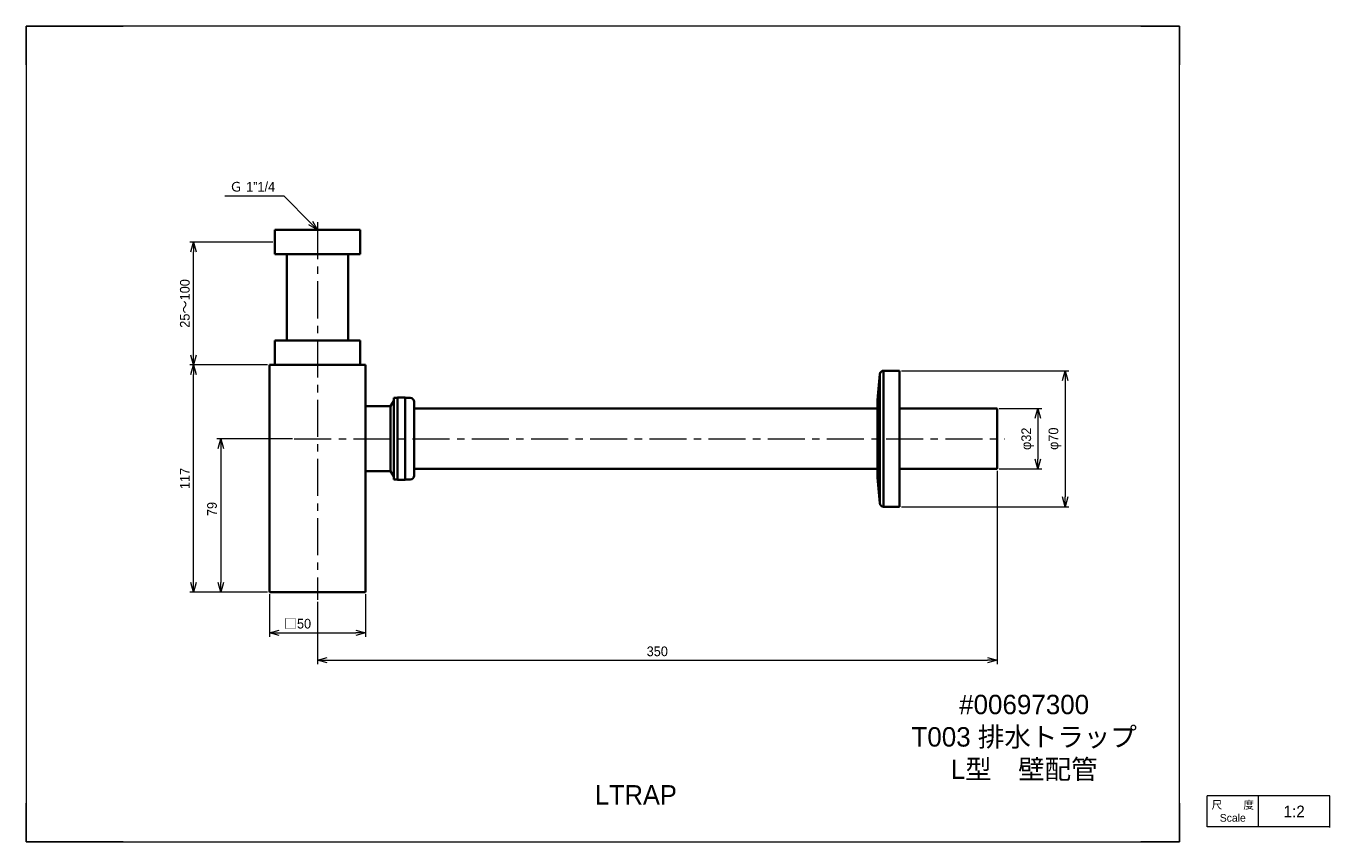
# Model space of a CAD drawing. Header units: millimetres. Extents: x 0 to 671, y 0 to 420.
import ezdxf
from ezdxf import colors
from ezdxf.entities.mleader import LeaderData, LeaderLine
from ezdxf.math import Vec2, Vec3

# ---------------------------------------------------------------- set-up
doc = ezdxf.new("R2010")
doc.units = ezdxf.units.MM
doc.header["$LTSCALE"] = 0.3
doc.linetypes.add('CENTERX2', pattern=[101.6, 63.5, -12.7, 12.7, -12.7])
doc.layers.add('HOJO', color=8, linetype='Continuous', lineweight=13, plot=False)
for name, color, linetype, lineweight in [('中心線x2', 4, 'CENTERX2', 18), ('実線', 3, 'Continuous', 35), ('寸法', 2, 'Continuous', 18), ('細線', 7, 'Continuous', 18)]:
    doc.layers.add(name, color=color, linetype=linetype, lineweight=lineweight)
doc.styles.add('MS Pゴシック', font='txt')
doc.styles.get("Standard").update_dxf_attribs({"font": 'txt.shx', "bigfont": 'bigfont.shx'})
doc.dimstyles.new('MyDim S＝1：2', dxfattribs={"dimscale": 2, "dimtxt": 2.5, "dimasz": 2.5, "dimexe": 1, "dimexo": 0.5, "dimgap": 1, "dimtad": 3, "dimdsep": 46, "dimtxsty": 'MS Pゴシック', "dimblk": 'OPEN30', "dimcen": 0, "dimclrd": 256, "dimclre": 256, "dimclrt": 256, "dimazin": 2, "dimtfac": 1, "dimtmove": 0, "dimatfit": 3, "dimldrblk": 'OPEN30', "dimfxl": 1, "dimlwd": 18, "dimlwe": 18, "dimarcsym": 0})

# ---------------------------------------------------------------- blocks, each defined once
blk = doc.blocks.new('_Open30')
at = {"color": 0, "lineweight": -2}
for p, q in [((-1, 0.27), (0, 0)), ((0, 0), (-1, -0.27)), ((0, 0), (-1, 0))]:
    blk.add_line(p, q, dxfattribs=at)
blk = doc.blocks.new('*D4')
at = {"layer": 'Defpoints', "color": 0}
for p in [(500.06, 223.08), (500.06, 192.08), (521.06, 192.08)]:
    blk.add_point(p, dxfattribs=at)
at = {"layer": '寸法', "lineweight": 18}
for p, q in [((501.06, 223.08), (523.06, 223.08)), ((521.06, 218.08), (521.06, 197.08)), ((501.06, 192.08), (523.06, 192.08))]:
    blk.add_line(p, q, dxfattribs=at)
at = {"layer": '寸法', "lineweight": 18, "xscale": 5, "yscale": 5, "zscale": 5}
for p, rotation in [((521.06, 223.08), 90), ((521.06, 192.08), 270)]:
    blk.add_blockref('_Open30', p, dxfattribs=dict(at, rotation=rotation))
at = {"layer": '寸法', "insert": (515.8, 207.55), "char_height": 5, "attachment_point": 5, "rotation": 90, "style": 'MS Pゴシック'}
blk.add_mtext('φ32', dxfattribs=at)
blk = doc.blocks.new('*D5')
at = {"layer": 'Defpoints', "color": 0}
for p in [(449.81, 242.58), (449.81, 172.58), (535.06, 172.58)]:
    blk.add_point(p, dxfattribs=at)
at = {"layer": '寸法', "lineweight": 18}
for p, q in [((450.81, 242.58), (537.06, 242.58)), ((535.06, 237.58), (535.06, 177.58)), ((450.81, 172.58), (537.06, 172.58))]:
    blk.add_line(p, q, dxfattribs=at)
at = {"layer": '寸法', "lineweight": 18, "xscale": 5, "yscale": 5, "zscale": 5}
for p, rotation in [((535.06, 242.58), 90), ((535.06, 172.58), 270)]:
    blk.add_blockref('_Open30', p, dxfattribs=dict(at, rotation=rotation))
at = {"layer": '寸法', "insert": (529.8, 207.58), "char_height": 5, "attachment_point": 5, "rotation": 90, "style": 'MS Pゴシック'}
blk.add_mtext('φ70', dxfattribs=at)
blk = doc.blocks.new('*D6')
at = {"layer": 'Defpoints', "color": 0}
for p in [(125.31, 128.58), (174.81, 128.58), (174.81, 107.58)]:
    blk.add_point(p, dxfattribs=at)
at = {"layer": '寸法', "lineweight": 18}
for p, q in [((125.31, 127.58), (125.31, 105.58)), ((174.81, 127.58), (174.81, 105.58)), ((130.31, 107.58), (169.81, 107.58))]:
    blk.add_line(p, q, dxfattribs=at)
at = {"layer": '寸法', "lineweight": 18, "xscale": 5, "yscale": 5, "zscale": 5, "rotation": 180}
blk.add_blockref('_Open30', (125.31, 107.58), dxfattribs=at)
at = {"layer": '寸法', "lineweight": 18, "xscale": 5, "yscale": 5, "zscale": 5}
blk.add_blockref('_Open30', (174.81, 107.58), dxfattribs=at)
at = {"layer": '寸法', "insert": (139.74, 112.29), "char_height": 5, "attachment_point": 5, "style": 'MS Pゴシック'}
blk.add_mtext('□50', dxfattribs=at)
blk = doc.blocks.new('*D7')
at = {"layer": 'Defpoints', "color": 0}
for p in [(500.06, 192.08), (150.06, 124.58), (500.06, 93.58)]:
    blk.add_point(p, dxfattribs=at)
at = {"layer": '寸法', "lineweight": 18}
for p, q in [((500.06, 191.08), (500.06, 91.58)), ((150.06, 123.58), (150.06, 91.58)), ((155.06, 93.58), (495.06, 93.58))]:
    blk.add_line(p, q, dxfattribs=at)
at = {"layer": '寸法', "lineweight": 18, "xscale": 5, "yscale": 5, "zscale": 5, "rotation": 180}
blk.add_blockref('_Open30', (150.06, 93.58), dxfattribs=at)
at = {"layer": '寸法', "lineweight": 18, "xscale": 5, "yscale": 5, "zscale": 5}
blk.add_blockref('_Open30', (500.06, 93.58), dxfattribs=at)
at = {"layer": '寸法', "insert": (325.06, 98.08), "char_height": 5, "attachment_point": 5, "style": 'MS Pゴシック'}
blk.add_mtext('350', dxfattribs=at)
blk = doc.blocks.new('*D8')
at = {"layer": 'Defpoints', "color": 0}
for p in [(138.12, 207.58), (100.28, 128.58), (125.31, 128.58)]:
    blk.add_point(p, dxfattribs=at)
at = {"layer": '寸法', "lineweight": 18}
for p, q in [((137.12, 207.58), (98.28, 207.58)), ((100.28, 202.58), (100.28, 133.58)), ((124.31, 128.58), (98.28, 128.58))]:
    blk.add_line(p, q, dxfattribs=at)
at = {"layer": '寸法', "lineweight": 18, "xscale": 5, "yscale": 5, "zscale": 5}
for p, rotation in [((100.28, 207.58), 90), ((100.28, 128.58), 270)]:
    blk.add_blockref('_Open30', p, dxfattribs=dict(at, rotation=rotation))
at = {"layer": '寸法', "insert": (95.78, 171.37), "char_height": 5, "attachment_point": 5, "rotation": 90, "style": 'MS Pゴシック'}
blk.add_mtext('79', dxfattribs=at)
blk = doc.blocks.new('*D9')
at = {"layer": 'Defpoints', "color": 0}
for p in [(86.28, 245.58), (125.31, 245.58), (125.31, 128.58)]:
    blk.add_point(p, dxfattribs=at)
at = {"layer": '寸法', "lineweight": 18}
for p, q in [((124.31, 245.58), (84.28, 245.58)), ((86.28, 133.58), (86.28, 240.58)), ((124.31, 128.58), (84.28, 128.58))]:
    blk.add_line(p, q, dxfattribs=at)
at = {"layer": '寸法', "lineweight": 18, "xscale": 5, "yscale": 5, "zscale": 5}
for p, rotation in [((86.28, 245.58), 90), ((86.28, 128.58), 270)]:
    blk.add_blockref('_Open30', p, dxfattribs=dict(at, rotation=rotation))
at = {"layer": '寸法', "insert": (81.78, 187.08), "char_height": 5, "attachment_point": 5, "rotation": 90, "style": 'MS Pゴシック'}
blk.add_mtext('117', dxfattribs=at)
blk = doc.blocks.new('*D10')
at = {"layer": 'Defpoints', "color": 0}
for p in [(86.28, 308.83), (128.06, 308.83), (125.31, 245.58)]:
    blk.add_point(p, dxfattribs=at)
at = {"layer": '寸法', "lineweight": 18}
for p, q in [((127.06, 308.83), (84.28, 308.83)), ((86.28, 250.58), (86.28, 303.83)), ((124.31, 245.58), (84.28, 245.58))]:
    blk.add_line(p, q, dxfattribs=at)
at = {"layer": '寸法', "lineweight": 18, "xscale": 5, "yscale": 5, "zscale": 5}
for p, rotation in [((86.28, 308.83), 90), ((86.28, 245.58), 270)]:
    blk.add_blockref('_Open30', p, dxfattribs=dict(at, rotation=rotation))
at = {"layer": '寸法', "insert": (81.78, 277.2), "char_height": 5, "attachment_point": 5, "rotation": 90, "style": 'MS Pゴシック'}
blk.add_mtext('25～100', dxfattribs=at)

msp = doc.modelspace()

# ---------------------------------------------------------------- linework, layer by layer
at = {"layer": 'Defpoints'}
for p, q in [((0, 420), (50, 420)), ((0, 400), (0, 420)), ((574, 420), (594, 420)), ((594, 420), (594, 400)), ((0, 0), (0, 20)), ((594, 20), (594, 0)), ((0, 0), (50, 0)), ((594, 0), (574, 0))]:
    msp.add_line(p, q, dxfattribs=at)
at = {"layer": 'HOJO'}
for p, q in [((574, 420), (50, 420)), ((0, 400), (0, 20)), ((594, 20), (594, 400)), ((671.443, 23.701), (608.194, 23.701)), ((671.443, 7.499), (671.443, 23.793)), ((671.443, 7.701), (608.194, 7.701)), ((50, 0), (574, 0))]:
    msp.add_line(p, q, dxfattribs=at)
at = {"layer": 'HOJO', "lineweight": 20}
for p, q in [((608.194, 7.701), (608.194, 23.701)), ((634.638, 7.701), (634.638, 23.701))]:
    msp.add_line(p, q, dxfattribs=at)
at = {"layer": '中心線x2'}
for p, q in [((150.055, 319.076), (150.055, 124.576)), ((138.122, 207.576), (504.055, 207.576))]:
    msp.add_line(p, q, dxfattribs=at)
at = {"layer": '実線'}
for p, q in [((128.055, 315.076), (172.055, 315.076)), ((128.055, 315.076), (128.055, 302.576)), ((172.055, 302.576), (172.055, 315.076)), ((128.055, 302.576), (172.055, 302.576)), ((134.305, 302.576), (134.305, 258.074)), ((165.805, 258.074), (165.805, 302.576)), ((128.055, 258.076), (172.055, 258.076)), ((128.055, 258.076), (128.055, 245.576)), ((172.055, 245.576), (172.055, 258.076)), ((125.305, 245.576), (174.805, 245.576)), ((125.305, 245.576), (125.305, 128.576)), ((174.805, 128.576), (174.805, 245.576)), ((441.609, 242.576), (441.609, 172.576)), ((449.811, 242.576), (441.609, 242.576)), ((449.811, 172.576), (449.811, 242.576)), ((439.62, 240.783), (439.62, 174.369)), ((189.305, 186.576), (189.305, 228.576)), ((189.305, 228.576), (191.305, 228.576)), ((191.305, 186.326), (191.305, 228.826)), ((191.305, 228.826), (195.305, 228.826)), ((195.305, 186.326), (195.305, 228.826)), ((195.305, 228.576), (197.805, 228.576)), ((174.805, 224.326), (187.731, 224.326)), ((187.731, 224.326), (189.305, 227.053)), ((187.731, 190.826), (187.731, 224.326)), ((199.805, 226.576), (199.805, 188.576)), ((438.399, 223.076), (199.805, 223.076)), ((438.403, 225.488), (438.403, 189.664)), ((438.406, 225.6), (438.406, 189.552)), ((500.055, 223.076), (449.806, 223.076)), ((500.055, 223.076), (500.055, 192.076)), ((187.731, 190.826), (174.805, 190.826)), ((187.731, 190.826), (189.305, 188.099)), ((438.399, 192.076), (199.805, 192.076)), ((449.806, 192.076), (500.055, 192.076)), ((191.305, 186.576), (189.305, 186.576)), ((195.305, 186.326), (191.305, 186.326)), ((197.805, 186.576), (195.305, 186.576)), ((441.609, 172.576), (449.811, 172.576)), ((174.805, 128.576), (125.305, 128.576))]:
    msp.add_line(p, q, dxfattribs=at)
for centre, radius, start, end in [((441.609, 240.576), 2, 89.999995, 174.071054), ((759.374, 207.576), 321.473, 174.071054, 176.785883), ((197.805, 226.576), 2, 359.999995, 89.999995), ((440.403, 225.488), 2, 176.785883, 179.999995), ((197.805, 188.576), 2, 269.999995, 359.999995), ((440.403, 189.664), 2, 179.999995, 183.214107), ((759.374, 207.576), 321.473, 183.214117, 185.928946), ((441.609, 174.576), 2, 185.928946, 270.000005)]:
    msp.add_arc(centre, radius, start, end, dxfattribs=at)

# ---------------------------------------------------------------- texts
at = {"layer": 'HOJO', "style": 'MS Pゴシック'}
msp.add_text('LTRAP', height=10, dxfattribs=at).set_placement((292.964, 19.231))
at = {"layer": '細線', "attachment_point": 5}
for s, insert, char_height, width in [('{\\fMS UI Gothic|b0|i0|c128|p50;#00697300\\PT003 排水トラップ\\PL型\u3000壁配管}', (513.977, 53.526), 10, 157.27897), ('{\\fMS UI Gothic|b0|i0|c128|p50;尺\u3000\u3000度Scale}', (621.416, 15.701), 4, 26.44393), ('{\\fMS PMincho|b0|i0|c128|p18;1:2}', (653.041, 15.701), 6, 36.80572)]:
    msp.add_mtext(s, dxfattribs=dict(at, insert=insert, char_height=char_height, width=width))

# ---------------------------------------------------------------- dimensions: what is measured, and where the dimension line sits
at = {"layer": '寸法'}
dim = msp.add_linear_dim(base=(86.282, 308.826), p1=(125.305, 245.576), p2=(128.055, 308.826), angle=90, text='25～100', dimstyle='MyDim S＝1：2', override={"dimtmove": 1}, dxfattribs=at)
dim.commit()
dim.dimension.update_dxf_attribs({"geometry": '*D10', "text_midpoint": (81.782, 277.201)})
dim = msp.add_linear_dim(base=(86.282, 245.576), p1=(125.305, 128.576), p2=(125.305, 245.576), angle=90, dimstyle='MyDim S＝1：2', dxfattribs=at)
dim.commit()
dim.dimension.update_dxf_attribs({"geometry": '*D9', "text_midpoint": (81.782, 187.076)})
dim = msp.add_linear_dim(base=(535.055, 172.576), p1=(449.811, 242.576), p2=(449.811, 172.576), angle=90, dimstyle='MyDim S＝1：2', override={"dimpost": 'φ<>'}, dxfattribs=at)
dim.commit()
dim.dimension.update_dxf_attribs({"geometry": '*D5', "text_midpoint": (529.803, 207.576)})
dim = msp.add_linear_dim(base=(521.055, 192.076), p1=(500.055, 223.076), p2=(500.055, 192.076), angle=90, text='φ32', dimstyle='MyDim S＝1：2', dxfattribs=at)
dim.commit()
dim.dimension.update_dxf_attribs({"geometry": '*D4', "text_midpoint": (521.055, 207.545), "dimtype": 160})
dim = msp.add_linear_dim(base=(100.282, 128.576), p1=(138.122, 207.576), p2=(125.305, 128.576), angle=90, dimstyle='MyDim S＝1：2', dxfattribs=at)
dim.commit()
dim.dimension.update_dxf_attribs({"geometry": '*D8', "text_midpoint": (100.282, 171.372), "dimtype": 160})
dim = msp.add_linear_dim(base=(500.055, 93.576), p1=(150.055, 124.576), p2=(500.055, 192.076), dimstyle='MyDim S＝1：2', dxfattribs=at)
dim.commit()
dim.dimension.update_dxf_attribs({"geometry": '*D7', "text_midpoint": (325.055, 98.076)})
dim = msp.add_linear_dim(base=(174.805, 107.576), p1=(125.305, 128.576), p2=(174.805, 128.576), text='□50', dimstyle='MyDim S＝1：2', dxfattribs=at)
dim.commit()
dim.dimension.update_dxf_attribs({"geometry": '*D6', "text_midpoint": (139.743, 107.576), "dimtype": 160})

# ---------------------------------------------------------------- leaders
ml = msp.add_multileader_mtext('Standard', dxfattribs=at)
ml.set_content('Ｇ 1”1/4', color=256, style='MS Pゴシック')
ml.set_leader_properties(lineweight=18)
ml.set_arrow_properties(name='OPEN30')
ml.build(insert=Vec2(0, 0))
ml.multileader.update_dxf_attribs({"text_left_attachment_type": 5, "text_right_attachment_type": 5, "dogleg_length": 0.36, "arrow_head_size": 5, "scale": 2})
ctx = ml.context
ctx.base_point, ctx.scale, ctx.char_height, ctx.arrow_head_size, ctx.landing_gap_size, ctx.plane_origin = Vec3(98.891, 332.356), 2, 5, 5, 4, Vec3(150.055, 315.076)
ctx.left_attachment, ctx.right_attachment, ctx.text_align_type = 5, 5, 2
notes = []
notes.append((ctx, [(0, (1, 1, 0), (132.98, 332.356), (-1, 0), 0.72, [(0, [(150.055, 315.076)], 0, [])])]))
ctx.mtext.insert, ctx.mtext.alignment, ctx.mtext.line_spacing_style, ctx.mtext.flow_direction = Vec3(128.26, 339.796), 3, 2, 5
for ctx, leaders in notes:
    for number, flags, end, landing, length, lines in leaders:
        leader = LeaderData()
        leader.index, (leader.has_last_leader_line, leader.has_dogleg_vector, leader.attachment_direction) = number, flags
        leader.last_leader_point, leader.dogleg_vector, leader.dogleg_length = Vec3(end), Vec3(landing), length
        for number, points, colour, breaks in lines:
            line = LeaderLine()
            line.index, line.vertices, line.color, line.breaks = number, Vec3.list(points), colors.encode_raw_color(colour), breaks
            leader.lines.append(line)
        ctx.leaders.append(leader)

doc.saveas('drawing.dxf')
